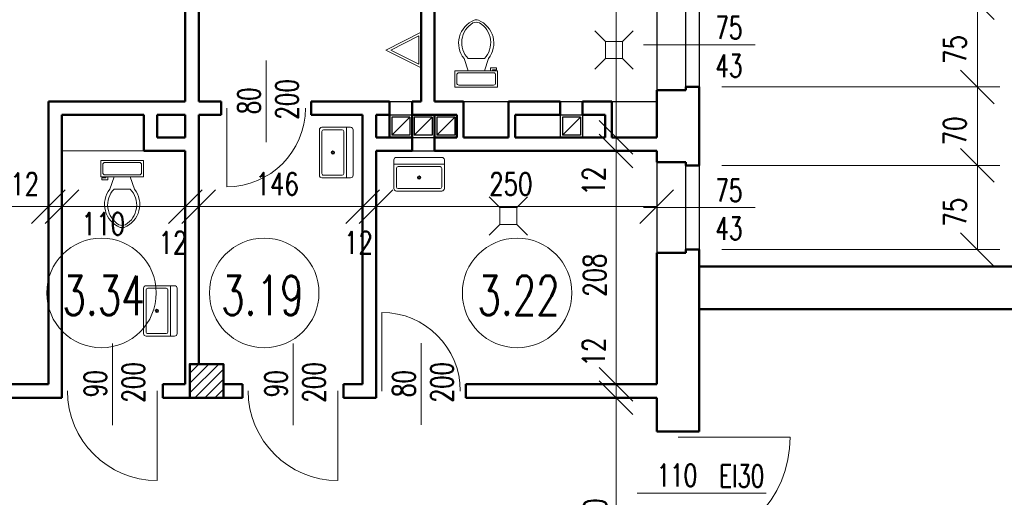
# Model space of a CAD drawing. Header units: millimetres. Extents: x -56112 to 30506, y -136199 to -2178.
# Tile 14 of 45: x 9078 to 17851, y -120502 to -116246. Entities that reach past the tile are written whole.
import ezdxf
from ezdxf.enums import TextEntityAlignment as Align

# ---------------------------------------------------------------- set-up
doc = ezdxf.new("R2010")
doc.units = ezdxf.units.MM
doc.header["$LTSCALE"] = 10
doc.header["$MEASUREMENT"] = 0
doc.header["$PDMODE"] = 35
doc.layers.get('0').update_dxf_attribs({"lineweight": 15})
for name, color, linetype, lineweight in [('L001', 1, 'Continuous', 18), ('L002', 2, 'Continuous', 25), ('L003', 3, 'Continuous', 50)]:
    doc.layers.add(name, color=color, linetype=linetype, lineweight=lineweight)
doc.layers.add('L004', color=4, linetype='Continuous')
doc.styles.get("Standard").update_dxf_attribs({"font": 'simplex.shx', "width": 0.75, "height": 200})
doc.dimstyles.new('1_100', dxfattribs={"dimtxt": 200, "dimasz": 300, "dimexe": 200, "dimexo": 200, "dimgap": 100, "dimtad": 1, "dimdec": 0, "dimlfac": 0.1, "dimtxsty": 'Standard', "dimblk": 'OBLIQUE', "dimcen": 250, "dimdle": 2, "dimclrt": 2, "dimadec": 0, "dimazin": 0, "dimtfac": 1, "dimtdec": 0, "dimtmove": 1, "dimatfit": 3, "dimfxl": 1, "dimarcsym": 0})

# ---------------------------------------------------------------- blocks, each defined once
blk = doc.blocks.new('Zlewozmywak pojedyńczy - góra')
blk.add_line((-15, -3.999996), (15, -3.999996))
for points in [[(-13.5, 0), (13.5, 0)], [(-15, -18.499996), (-15, -1.5)], [(-12.5, -5.499996), (12.5, -5.499996)], [(15, -1.5), (15, -18.499996)], [(-13.5, -17.499996), (-13.5, -6.499996)], [(13.5, -6.499996), (13.5, -17.499996)], [(13.5, -19.999996), (-13.5, -19.999996)], [(12.5, -18.499996), (-12.5, -18.499996)]]:
    blk.add_lwpolyline(points)
for radius in [1, 0.5]:
    blk.add_circle((0, -11.999996), radius)
for centre, radius, start, end in [((-13.5, -1.5), 1.5, 90, 180), ((-12.5, -6.499996), 1, 90, 180), ((12.5, -6.499996), 1, 0, 90), ((13.5, -1.5), 1.5, 0, 90), ((-12.5, -17.499996), 1, 180, 270), ((12.5, -17.499996), 1, 270, 0), ((-13.5, -18.499996), 1.5, 180, 270), ((13.5, -18.499996), 1.5, 270, 0)]:
    blk.add_arc(centre, radius, start, end)
blk = doc.blocks.new('Toaleta - góra')
for p, q in [((9.5, -6), (9.5, -2)), ((-10, -8.5), (-8, -8.5)), ((-10, -9.5), (-10, -8.5)), ((-7, -9.5), (-10, -9.5)), ((-8, -8.5), (-8, -8)), ((-7, -8), (-7, -9.5)), ((-4, -8), (-6, -14)), ((4, -8), (6, -14)), ((4, -14), (-4, -14))]:
    blk.add_line(p, q)
blk.add_lwpolyline([(10.5, -8), (10.5, 0), (-10.5, 0), (-10.5, -8)], close=True)
for points in [[(-9.5, -2), (-9.5, -6)], [(8.5, -1), (-8.5, -1)], [(-8.5, -7), (8.5, -7)]]:
    blk.add_lwpolyline(points)
for centre, radius, start, end in [((-8.62, -1.88), 0.884, 81.8699, 188.1301), ((8.62, -1.88), 0.884, 351.8699, 98.1301), ((-8.62, -6.12), 0.884, 171.8699, 278.1301), ((8.62, -6.12), 0.884, 261.8699, 8.1301), ((3.52, -21.58), 12.17, 141.4691, 247.9714), ((4.2, -21.82), 11.33, 136.3677, 238.9468), ((-3.52, -21.58), 12.17, 292.0284, 38.5307), ((-4.2, -21.82), 11.33, 301.053, 43.6321), ((0, -27.88), 4, 245.7318, 294.2682), ((0, -29), 4, 254.8605, 285.1395)]:
    blk.add_arc(centre, radius, start, end)
blk = doc.blocks.new('_Oblique')
at = {"layer": 'L004', "color": 0, "lineweight": -2}
blk.add_line((-0.5, -0.5), (0.5, 0.5), dxfattribs=at)
blk = doc.blocks.new('*D2148')
at = {"layer": 'Defpoints'}
for p in [(-3146, -125273.1), (3280.4, -125447.4), (-3146, -125669), (9334, -125881.2)]:
    blk.add_point(p, dxfattribs=at)
at = {"layer": 'L001'}
for p, q in [((-3146, -125473.1), (-3146, -125869)), ((9334, -125681.2), (9334, -125469)), ((9334, -125669), (-3146, -125669))]:
    blk.add_line(p, q, dxfattribs=at)
at = {"layer": 'L001', "xscale": 300, "yscale": 300, "zscale": 300, "rotation": 180}
blk.add_blockref('_Oblique', (-3146, -125669), dxfattribs=at)
at = {"layer": 'L001', "xscale": 300, "yscale": 300, "zscale": 300}
blk.add_blockref('_Oblique', (9334, -125669), dxfattribs=at)
at = {"layer": 'L001', "color": 2, "linetype": 'Continuous', "width": 0.75}
blk.add_text('1248', height=200, dxfattribs=at).set_placement((3030.4, -125447.4), align=Align.MIDDLE_LEFT)
blk = doc.blocks.new('*D2099')
at = {"layer": 'Defpoints'}
for p in [(14392.5, -121963.1), (14191.4, -123557.1), (14392.5, -125053.1), (14448.4, -125053.1)]:
    blk.add_point(p, dxfattribs=at)
at = {"layer": 'L001'}
for p, q in [((14392.5, -121963.1), (14392.5, -125053.1)), ((14592.5, -121963.1), (14592.5, -121963.1)), ((14248.4, -125053.1), (14192.5, -125053.1))]:
    blk.add_line(p, q, dxfattribs=at)
at = {"layer": 'L001', "xscale": 300, "yscale": 300, "zscale": 300}
for p, rotation in [((14392.5, -121963.1), 90), ((14392.5, -125053.1), 270)]:
    blk.add_blockref('_Oblique', p, dxfattribs=dict(at, rotation=rotation))
at = {"layer": 'L001', "color": 2, "linetype": 'Continuous', "width": 0.75}
blk.add_text('309', height=200, rotation=90, dxfattribs=at).set_placement((14191.4, -123746.4), align=Align.MIDDLE_LEFT)
blk = doc.blocks.new('*D1685')
at = {"layer": 'Defpoints'}
for p in [(14448.4, -125053.1), (14392.5, -125173.1), (14597.4, -125173.1), (14392.5, -125464.2)]:
    blk.add_point(p, dxfattribs=at)
at = {"layer": 'L001'}
for p, q in [((14248.4, -125053.1), (14192.5, -125053.1)), ((14392.5, -125051.1), (14392.5, -125053.1)), ((14392.5, -125053.1), (14392.5, -125173.1)), ((14397.4, -125173.1), (14192.5, -125173.1)), ((14392.5, -125571.3), (14392.5, -125173.1))]:
    blk.add_line(p, q, dxfattribs=at)
at = {"layer": 'L001', "xscale": 300, "yscale": 300, "zscale": 300}
for p, rotation in [((14392.5, -125053.1), 270), ((14392.5, -125173.1), 90)]:
    blk.add_blockref('_Oblique', p, dxfattribs=dict(at, rotation=rotation))
at = {"layer": 'L001', "color": 2, "linetype": 'Continuous', "width": 0.75}
blk.add_text('12', height=200, rotation=90, dxfattribs=at).set_placement((14192.5, -125571.3), align=Align.MIDDLE_LEFT)
blk = doc.blocks.new('*D2100')
at = {"layer": 'Defpoints'}
for p in [(15134, -125303.1), (17411.3, -125727.1), (15134, -126053.1), (17611.5, -126053.1)]:
    blk.add_point(p, dxfattribs=at)
at = {"layer": 'L001'}
for p, q in [((15334, -125303.1), (17811.5, -125303.1)), ((17611.5, -125303.1), (17611.5, -126053.1)), ((15334, -126053.1), (17811.5, -126053.1))]:
    blk.add_line(p, q, dxfattribs=at)
at = {"layer": 'L001', "xscale": 300, "yscale": 300, "zscale": 300}
for p, rotation in [((17611.5, -125303.1), 90), ((17611.5, -126053.1), 270)]:
    blk.add_blockref('_Oblique', p, dxfattribs=dict(at, rotation=rotation))
at = {"layer": 'L001', "color": 2, "linetype": 'Continuous', "width": 0.75}
blk.add_text('75', height=200, rotation=90, dxfattribs=at).set_placement((17411.3, -125848.6), align=Align.MIDDLE_LEFT)
blk = doc.blocks.new('*D2101')
at = {"layer": 'Defpoints'}
for p in [(15134, -124603.1), (17410.4, -125002.1), (15134, -125303.1), (17611.5, -125303.1)]:
    blk.add_point(p, dxfattribs=at)
at = {"layer": 'L001'}
for p, q in [((15334, -124603.1), (17811.5, -124603.1)), ((17611.5, -124603.1), (17611.5, -125303.1)), ((15334, -125303.1), (17811.5, -125303.1))]:
    blk.add_line(p, q, dxfattribs=at)
at = {"layer": 'L001', "xscale": 300, "yscale": 300, "zscale": 300}
for p, rotation in [((17611.5, -124603.1), 90), ((17611.5, -125303.1), 270)]:
    blk.add_blockref('_Oblique', p, dxfattribs=dict(at, rotation=rotation))
at = {"layer": 'L001', "color": 2, "linetype": 'Continuous', "width": 0.75}
blk.add_text('70', height=200, rotation=90, dxfattribs=at).set_placement((17410.4, -125123.6), align=Align.MIDDLE_LEFT)
blk = doc.blocks.new('*D2102')
at = {"layer": 'Defpoints'}
for p in [(15134, -123853.1), (17411.3, -124277.1), (15134, -124603.1), (17611.5, -124603.1)]:
    blk.add_point(p, dxfattribs=at)
at = {"layer": 'L001'}
for p, q in [((15334, -123853.1), (17811.5, -123853.1)), ((17611.5, -123853.1), (17611.5, -124603.1)), ((15334, -124603.1), (17811.5, -124603.1))]:
    blk.add_line(p, q, dxfattribs=at)
at = {"layer": 'L001', "xscale": 300, "yscale": 300, "zscale": 300}
for p, rotation in [((17611.5, -123853.1), 90), ((17611.5, -124603.1), 270)]:
    blk.add_blockref('_Oblique', p, dxfattribs=dict(at, rotation=rotation))
at = {"layer": 'L001', "color": 2, "linetype": 'Continuous', "width": 0.75}
blk.add_text('75', height=200, rotation=90, dxfattribs=at).set_placement((17411.3, -124398.6), align=Align.MIDDLE_LEFT)
blk = doc.blocks.new('*D2138')
at = {"layer": 'Defpoints'}
for p in [(13455, -125468), (14754, -125669), (12254, -125776), (14754, -125828.7)]:
    blk.add_point(p, dxfattribs=at)
at = {"layer": 'L001'}
for p, q in [((12254, -125576), (12254, -125469)), ((14754, -125628.7), (14754, -125469)), ((12254, -125669), (14754, -125669))]:
    blk.add_line(p, q, dxfattribs=at)
at = {"layer": 'L001', "xscale": 300, "yscale": 300, "zscale": 300, "rotation": 180}
blk.add_blockref('_Oblique', (12254, -125669), dxfattribs=at)
at = {"layer": 'L001', "xscale": 300, "yscale": 300, "zscale": 300}
blk.add_blockref('_Oblique', (14754, -125669), dxfattribs=at)
at = {"layer": 'L001', "color": 2, "linetype": 'Continuous', "width": 0.75}
blk.add_text('250', height=200, dxfattribs=at).set_placement((13262.1, -125468), align=Align.MIDDLE_LEFT)
blk = doc.blocks.new('*D1789')
at = {"layer": 'Defpoints'}
for p in [(12254, -125669), (12134, -125776), (12254, -125776), (12075.6, -125991.6)]:
    blk.add_point(p, dxfattribs=at)
at = {"layer": 'L001'}
for p, q in [((12134, -125576), (12134, -125469)), ((12254, -125576), (12254, -125469)), ((12132, -125669), (12134, -125669)), ((12134, -125669), (12254, -125669)), ((12254, -125669), (12256, -125669))]:
    blk.add_line(p, q, dxfattribs=at)
at = {"layer": 'L001', "xscale": 300, "yscale": 300, "zscale": 300}
blk.add_blockref('_Oblique', (12134, -125669), dxfattribs=at)
at = {"layer": 'L001', "xscale": 300, "yscale": 300, "zscale": 300, "rotation": 180}
blk.add_blockref('_Oblique', (12254, -125669), dxfattribs=at)
at = {"layer": 'L001', "color": 2, "linetype": 'Continuous', "width": 0.75}
blk.add_text('12', height=200, dxfattribs=at).set_placement((11968.4, -125991.6), align=Align.MIDDLE_LEFT)
blk = doc.blocks.new('*D2139')
at = {"layer": 'Defpoints'}
for p in [(11355, -125468), (12134, -125669), (10674, -125776), (12134, -125776)]:
    blk.add_point(p, dxfattribs=at)
at = {"layer": 'L001'}
for p, q in [((10674, -125576), (10674, -125469)), ((12134, -125576), (12134, -125469)), ((10674, -125669), (12134, -125669))]:
    blk.add_line(p, q, dxfattribs=at)
at = {"layer": 'L001', "xscale": 300, "yscale": 300, "zscale": 300, "rotation": 180}
blk.add_blockref('_Oblique', (10674, -125669), dxfattribs=at)
at = {"layer": 'L001', "xscale": 300, "yscale": 300, "zscale": 300}
blk.add_blockref('_Oblique', (12134, -125669), dxfattribs=at)
at = {"layer": 'L001', "color": 2, "linetype": 'Continuous', "width": 0.75}
blk.add_text('146', height=200, dxfattribs=at).set_placement((11180, -125468), align=Align.MIDDLE_LEFT)
blk = doc.blocks.new('*D2140')
at = {"layer": 'Defpoints'}
for p in [(10554, -125669), (9454, -125776), (10554, -125776), (9794.7, -125823.3)]:
    blk.add_point(p, dxfattribs=at)
at = {"layer": 'L001'}
for p, q in [((9454, -125576), (9454, -125469)), ((10554, -125576), (10554, -125469)), ((9454, -125669), (10554, -125669))]:
    blk.add_line(p, q, dxfattribs=at)
at = {"layer": 'L001', "xscale": 300, "yscale": 300, "zscale": 300, "rotation": 180}
blk.add_blockref('_Oblique', (9454, -125669), dxfattribs=at)
at = {"layer": 'L001', "xscale": 300, "yscale": 300, "zscale": 300}
blk.add_blockref('_Oblique', (10554, -125669), dxfattribs=at)
at = {"layer": 'L001', "color": 2, "linetype": 'Continuous', "width": 0.75}
blk.add_text('110', height=200, dxfattribs=at).set_placement((9630.4, -125823.3), align=Align.MIDDLE_LEFT)
blk = doc.blocks.new('*D1792')
at = {"layer": 'Defpoints'}
for p in [(10674, -125669), (10554, -125776), (10674, -125776), (10421.8, -125991.6)]:
    blk.add_point(p, dxfattribs=at)
at = {"layer": 'L001'}
for p, q in [((10554, -125576), (10554, -125469)), ((10674, -125576), (10674, -125469)), ((10552, -125669), (10554, -125669)), ((10554, -125669), (10674, -125669)), ((10674, -125669), (10676, -125669))]:
    blk.add_line(p, q, dxfattribs=at)
at = {"layer": 'L001', "xscale": 300, "yscale": 300, "zscale": 300}
blk.add_blockref('_Oblique', (10554, -125669), dxfattribs=at)
at = {"layer": 'L001', "xscale": 300, "yscale": 300, "zscale": 300, "rotation": 180}
blk.add_blockref('_Oblique', (10674, -125669), dxfattribs=at)
at = {"layer": 'L001', "color": 2, "linetype": 'Continuous', "width": 0.75}
blk.add_text('12', height=200, dxfattribs=at).set_placement((10314.7, -125991.6), align=Align.MIDDLE_LEFT)
blk = doc.blocks.new('*D1793')
at = {"layer": 'Defpoints'}
for p in [(9100.8, -125669), (9454, -125669), (9454, -125776), (9334, -125993.1)]:
    blk.add_point(p, dxfattribs=at)
at = {"layer": 'L001'}
for p, q in [((9334, -125793.1), (9334, -125469)), ((9454, -125576), (9454, -125469)), ((8993.7, -125669), (9334, -125669)), ((9334, -125669), (9454, -125669)), ((9456, -125669), (9454, -125669))]:
    blk.add_line(p, q, dxfattribs=at)
at = {"layer": 'L001', "xscale": 300, "yscale": 300, "zscale": 300}
blk.add_blockref('_Oblique', (9334, -125669), dxfattribs=at)
at = {"layer": 'L001', "xscale": 300, "yscale": 300, "zscale": 300, "rotation": 180}
blk.add_blockref('_Oblique', (9454, -125669), dxfattribs=at)
at = {"layer": 'L001', "color": 2, "linetype": 'Continuous', "width": 0.75}
blk.add_text('12', height=200, dxfattribs=at).set_placement((8993.7, -125469), align=Align.MIDDLE_LEFT)
blk = doc.blocks.new('*D1807')
at = {"layer": 'Defpoints'}
for p in [(14597.4, -125173.1), (14200.9, -126280.5), (14392.5, -127253.1), (14592.5, -127253.1)]:
    blk.add_point(p, dxfattribs=at)
at = {"layer": 'L001'}
for p, q in [((14397.4, -125173.1), (14192.5, -125173.1)), ((14392.5, -125173.1), (14392.5, -127253.1)), ((14392.5, -127253.1), (14192.5, -127253.1))]:
    blk.add_line(p, q, dxfattribs=at)
at = {"layer": 'L001', "xscale": 300, "yscale": 300, "zscale": 300}
for p, rotation in [((14392.5, -125173.1), 90), ((14392.5, -127253.1), 270)]:
    blk.add_blockref('_Oblique', p, dxfattribs=dict(at, rotation=rotation))
at = {"layer": 'L001', "color": 2, "linetype": 'Continuous', "width": 0.75}
blk.add_text('208', height=200, rotation=90, dxfattribs=at).set_placement((14200.9, -126473.4), align=Align.MIDDLE_LEFT)
blk = doc.blocks.new('*D1808')
at = {"layer": 'Defpoints'}
for p in [(14392.5, -126987.2), (14272.5, -127253.1), (14392.5, -127373.1), (14392.5, -127373.1)]:
    blk.add_point(p, dxfattribs=at)
at = {"layer": 'L001'}
for p, q in [((14392.5, -126880), (14392.5, -127253.1)), ((14392.5, -127253.1), (14392.5, -127373.1)), ((14472.5, -127253.1), (14592.5, -127253.1)), ((14392.5, -127373.1), (14392.5, -127373.1)), ((14592.5, -127373.1), (14592.5, -127373.1))]:
    blk.add_line(p, q, dxfattribs=at)
at = {"layer": 'L001', "xscale": 300, "yscale": 300, "zscale": 300}
for p, rotation in [((14392.5, -127253.1), 270), ((14392.5, -127373.1), 90)]:
    blk.add_blockref('_Oblique', p, dxfattribs=dict(at, rotation=rotation))
at = {"layer": 'L001', "color": 2, "linetype": 'Continuous', "width": 0.75}
blk.add_text('12', height=200, rotation=90, dxfattribs=at).set_placement((14192.5, -127094.3), align=Align.MIDDLE_LEFT)
blk = doc.blocks.new('*D1809')
at = {"layer": 'Defpoints'}
for p in [(14552.7, -127373.1), (14206.2, -128461.4), (14392.5, -129373.1), (14521.8, -129373.1)]:
    blk.add_point(p, dxfattribs=at)
at = {"layer": 'L001'}
for p, q in [((14352.7, -127373.1), (14192.5, -127373.1)), ((14392.5, -127373.1), (14392.5, -129373.1)), ((14321.8, -129373.1), (14192.5, -129373.1))]:
    blk.add_line(p, q, dxfattribs=at)
at = {"layer": 'L001', "xscale": 300, "yscale": 300, "zscale": 300}
for p, rotation in [((14392.5, -127373.1), 90), ((14392.5, -129373.1), 270)]:
    blk.add_blockref('_Oblique', p, dxfattribs=dict(at, rotation=rotation))
at = {"layer": 'L001', "color": 2, "linetype": 'Continuous', "width": 0.75}
blk.add_text('200', height=200, rotation=90, dxfattribs=at).set_placement((14206.2, -128654.3), align=Align.MIDDLE_LEFT)

msp = doc.modelspace()

# ---------------------------------------------------------------- hatches: boundary and pattern name
at = {"layer": 'L001'}
h = msp.add_hatch(dxfattribs=at)
h.set_pattern_fill('ANSI31', color=256, scale=500, style=0)
h.set_pattern_definition([(45, (-4e-12, -82436.32), (-44.19417, 44.19417), [])])
h.paths.add_polyline_path([(10894, -119314.9), (10594, -119314.9), (10594, -119614.9), (10894, -119614.9)], flags=16)

# ---------------------------------------------------------------- linework, layer by layer
at = {"layer": 'Defpoints'}
msp.add_3dface([(-51868.7, -106499.4, 0), (30505.6, -106499.4, 0), (30505.6, -136199.4, 0), (-51868.7, -136199.4, 0)], dxfattribs=at)
at = {"layer": 'L001'}
for p, q in [((12654, -116356.9), (12339.2, -116516.4)), ((12633.6, -116390.1), (12384.3, -116516.4)), ((12633.6, -116390.1), (12633.6, -116642.6)), ((14299.1, -116440.5), (14203, -116344.4)), ((14449.1, -116440.5), (14545.2, -116344.4)), ((14635.9, -116469.9), (15632.1, -116469.9)), ((12654, -116675.8), (12339.2, -116516.4)), ((12633.6, -116642.6), (12384.3, -116516.4)), ((14299.1, -116590.5), (14203, -116686.6)), ((14449.1, -116590.5), (14545.2, -116686.6)), ((11274, -116608.6), (11274, -117337.7)), ((10924, -117034.9, 70), (10924, -117734.9, 70)), ((10184, -117414.9), (9454, -117414.9)), ((13357.1, -117920.5), (13261, -117824.4)), ((13507.1, -117920.5), (13603.2, -117824.4)), ((14635.9, -117919.9), (15632.1, -117919.9)), ((13357.1, -118070.5), (13261, -118166.6)), ((13507.1, -118070.5), (13603.2, -118166.6)), ((12304, -119554.9, 70), (12304, -118854.9, 70)), ((9904, -119130.3), (9904, -119859.4)), ((11514, -119130.3), (11514, -119859.4)), ((12654, -119128.6), (12654, -119857.7)), ((10304, -119553.1, 70), (10304, -120353.1, 70)), ((11914, -119553.1, 70), (11914, -120353.1, 70)), ((14944, -119964.9), (15944, -119964.9)), ((15730.2, -120464.9), (14579.4, -120464.9))]:
    msp.add_line(p, q, dxfattribs=at)
at = {"layer": 'L001', "flags": 128}
for points in [[(14299.1, -116590.5), (14449.1, -116590.5), (14449.1, -116440.5), (14299.1, -116440.5)], [(13357.1, -118070.5), (13507.1, -118070.5), (13507.1, -117920.5), (13357.1, -117920.5)]]:
    msp.add_lwpolyline(points, close=True, dxfattribs=at)
at = {"layer": 'L001'}
for centre in [(9807.1, -118681), (11256.8, -118681), (13510.6, -118681)]:
    msp.add_circle(centre, 488.1, dxfattribs=at)
for centre, radius, start, end in [((10924, -117034.9, 70), 700, 270, 360), ((12304, -119554.9, 70), 700, 0, 90), ((10304, -119553.1, 70), 800, 180, 270), ((11914, -119553.1, 70), 800, 180, 270), ((14944, -119964.9), 1000, 270, 0)]:
    msp.add_arc(centre, radius, start, end, dxfattribs=at)
at = {"layer": 'L002'}
for p, q in [((14754, -116064.9), (14754, -116874.9)), ((15014, -116844.9), (15014, -116094.9)), ((15134, -116094.9), (15134, -116844.9)), ((12374, -116974.9), (12574, -116974.9)), ((13034, -116974.9), (13434, -116974.9)), ((13894, -116974.9), (14094, -116974.9)), ((14354, -116974.9), (14754, -116974.9)), ((12374, -117094.9), (12574, -117094.9)), ((12554, -117114.9), (12394, -117114.9)), ((12394, -117274.9), (12554, -117114.9)), ((12394, -117114.9), (12394, -117274.9)), ((12554, -117114.9), (12554, -117274.9)), ((12594, -117114.9), (12594, -117274.9)), ((12754, -117114.9), (12594, -117114.9)), ((12594, -117274.9), (12754, -117114.9)), ((12754, -117114.9), (12754, -117274.9)), ((12954, -117114.9), (12794, -117114.9)), ((12794, -117274.9), (12954, -117114.9)), ((12794, -117114.9), (12794, -117274.9)), ((12954, -117114.9), (12954, -117274.9)), ((13894, -117094.9), (14094, -117094.9)), ((13894, -117094.9), (13894, -117294.9)), ((13914, -117274.9), (14074, -117114.9)), ((13914, -117114.9), (13914, -117274.9)), ((14074, -117114.9), (13914, -117114.9)), ((14074, -117114.9), (14074, -117274.9)), ((14094, -117094.9), (14094, -117294.9)), ((12554, -117274.9), (12394, -117274.9)), ((12574, -117294.9), (12774, -117294.9)), ((12754, -117274.9), (12594, -117274.9)), ((12954, -117274.9), (12794, -117274.9)), ((14074, -117274.9), (13914, -117274.9)), ((12574, -117414.9), (12774, -117414.9)), ((14754, -117514.9), (14754, -118324.9)), ((15014, -118294.9), (15014, -117544.9)), ((15134, -117544.9), (15134, -118294.9))]:
    msp.add_line(p, q, dxfattribs=at)
at = {"layer": 'L003'}
for p, q in [((10554, -114204.9), (10554, -116974.9)), ((10674, -114204.9), (10674, -116974.9)), ((12654, -115204.9), (12654, -116974.9)), ((12774, -115204.9), (12774, -116974.9)), ((15134, -116844.9), (15014, -116844.9)), ((15014, -116874.9), (15014, -116844.9)), ((15134, -116844.9), (15134, -117544.9)), ((14754, -116874.9), (15014, -116874.9)), ((14754, -116874.9), (14754, -117294.9)), ((10554, -116974.9), (9334, -116974.9)), ((9334, -119494.9), (9334, -116974.9)), ((10874, -116974.9), (10674, -116974.9)), ((10874, -116974.9), (10874, -117094.9)), ((12374, -116974.9), (11674, -116974.9)), ((11674, -116974.9), (11674, -117094.9)), ((12374, -116974.9), (12374, -117294.9)), ((12654, -116974.9), (12574, -116974.9)), ((12574, -116974.9), (12574, -117294.9)), ((13034, -116974.9), (12774, -116974.9)), ((13034, -116974.9), (13034, -117294.9)), ((13894, -116974.9), (13434, -116974.9)), ((13434, -116974.9), (13434, -117294.9)), ((13894, -116974.9), (13894, -117094.9)), ((14354, -116974.9), (14094, -116974.9)), ((14094, -116974.9), (14094, -117094.9)), ((14354, -116974.9), (14354, -117294.9)), ((9454, -119614.9), (9454, -117094.9)), ((10184, -117094.9), (9454, -117094.9)), ((10184, -117094.9), (10184, -117414.9)), ((10554, -117094.9), (10304, -117094.9)), ((10304, -117094.9), (10304, -117294.9)), ((10554, -117094.9), (10554, -117294.9)), ((10674, -117094.9), (10674, -119314.9)), ((10874, -117094.9), (10674, -117094.9)), ((12134, -117094.9), (11674, -117094.9)), ((12134, -119494.9), (12134, -117094.9)), ((12254, -117294.9), (12254, -117094.9)), ((12374, -117094.9), (12254, -117094.9)), ((12974, -117094.9), (12574, -117094.9)), ((12974, -117094.9), (12574, -117094.9)), ((12774, -117094.9), (12774, -117294.9)), ((12974, -117094.9), (12974, -117294.9)), ((13894, -117094.9), (13494, -117094.9)), ((13494, -117094.9), (13494, -117294.9)), ((14094, -117094.9), (14294, -117094.9)), ((14294, -117094.9), (14294, -117294.9)), ((14294, -117094.9), (14294, -117294.9)), ((10304, -117294.9), (10554, -117294.9)), ((12574, -117294.9), (12254, -117294.9)), ((12574, -117294.9), (12574, -117414.9)), ((12974, -117294.9), (12774, -117294.9)), ((12774, -117294.9), (12774, -117414.9)), ((13434, -117294.9), (13034, -117294.9)), ((14294, -117294.9), (13494, -117294.9)), ((14294, -117294.9), (14094, -117294.9)), ((14754, -117294.9), (14354, -117294.9)), ((10184, -117414.9), (10554, -117414.9)), ((10554, -117414.9), (10554, -119494.9)), ((12254, -119614.9), (12254, -117414.9)), ((12574, -117414.9), (12254, -117414.9)), ((14754, -117414.9), (12774, -117414.9)), ((14754, -117414.9), (14754, -117514.9)), ((14754, -117514.9), (15014, -117514.9)), ((15014, -117514.9), (15014, -117544.9)), ((15134, -117544.9), (15014, -117544.9)), ((14754, -118324.9), (15014, -118324.9)), ((14754, -118324.9), (14754, -119494.9)), ((15134, -118294.9), (15014, -118294.9)), ((15014, -118324.9), (15014, -118294.9)), ((15134, -118294.9), (15134, -119914.9)), ((15134, -118444.9), (22164, -118444.9)), ((15134, -118824.9), (18134, -118824.9)), ((9334, -119494.9), (7414, -119494.9)), ((10554, -119494.9), (10354, -119494.9)), ((10354, -119494.9), (10354, -119614.9)), ((11064, -119494.9), (10894, -119494.9)), ((11064, -119494.9), (11064, -119614.9)), ((11964, -119494.9), (12134, -119494.9)), ((11964, -119494.9), (11964, -119614.9)), ((14754, -119494.9), (13054, -119494.9)), ((13054, -119494.9), (13054, -119614.9)), ((9454, -119614.9), (7094, -119614.9)), ((11064, -119614.9), (10354, -119614.9)), ((12254, -119614.9), (11964, -119614.9)), ((14754, -119614.9), (13054, -119614.9)), ((14754, -119614.9), (14754, -119914.9)), ((14754, -119914.9), (15134, -119914.9))]:
    msp.add_line(p, q, dxfattribs=at)
at = {"layer": 'L003', "flags": 128}
msp.add_lwpolyline([(10594, -119614.9), (10894, -119614.9), (10894, -119314.9), (10594, -119314.9)], close=True, dxfattribs=at)
at = {"layer": 'L004'}
msp.add_3dface([(29505.6, -107499.4, 0), (-50868.7, -107499.4, 0), (-50868.7, -135199.4, 0), (29505.6, -135199.4, 0)], dxfattribs=at)

# ---------------------------------------------------------------- block references
at = {"layer": 'L001'}
for name, p, xscale, yscale, zscale, rotation in [('Toaleta - góra', (13146, -116846.3), 18.14285714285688, 18.14285714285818, 18.14285714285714, 180), ('Zlewozmywak pojedyńczy - góra', (12048.8, -117429.7), 14.99999999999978, 15.00000000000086, 15, 270), ('Zlewozmywak pojedyńczy - góra', (10481.3, -118841.2), 14.99999999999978, 15.00000000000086, 15, 270)]:
    msp.add_blockref(name, p, dxfattribs=dict(at, xscale=xscale, yscale=yscale, zscale=zscale, rotation=rotation))
for name, p, xscale, yscale, zscale in [('Zlewozmywak pojedyńczy - góra', (12637, -117473), 14.99999999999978, 15.00000000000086, 15), ('Toaleta - góra', (9991.2, -117501), 18.14285714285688, 18.14285714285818, 18.14285714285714)]:
    msp.add_blockref(name, p, dxfattribs=dict(at, xscale=xscale, yscale=yscale, zscale=zscale))

# ---------------------------------------------------------------- texts
at = {"layer": 'L001', "width": 0.7}
for s, rotation, p in [('75', 360, (15398, -116477.3)), ('43', 360, (15398, -116816.7)), ('200', 90, (11620.8, -116956.3)), ('80', 90, (11281.5, -116968.6)), ('75', 360, (15398, -117927.3)), ('43', 360, (15398, -118266.7)), ('90', 90, (9911.5, -119490.3)), ('200', 90, (10250.8, -119478)), ('90', 90, (11521.5, -119490.3)), ('200', 90, (11860.8, -119478)), ('80', 90, (12661.5, -119488.6)), ('200', 90, (13000.8, -119476.3))]:
    msp.add_text(s, height=200, rotation=rotation, dxfattribs=at).set_placement(p, align=Align.BOTTOM_CENTER)
for s, height, p in [('3.34', 350, (9825.7, -118982.8)), ('3.19', 350, (11240.5, -118982.8)), ('3.22', 350, (13523.4, -118982.8)), ('110', 200, (14934.2, -120465.8)), ('EI30', 200, (15512.3, -120472.3))]:
    msp.add_text(s, height=height, dxfattribs=at).set_placement(p, align=Align.BOTTOM_CENTER)

# ---------------------------------------------------------------- dimensions: what is measured, and where the dimension line sits
at = {"layer": 'L001'}
for base, p1, p2, angle, override, picture, middle, dimtype in [((14392.5, -117294.9), (14392.5, -114204.9), (14448.4, -117294.9), 270, {"dimtad": 0}, '*D2099', (14191.4, -115773.9), 160), ((17611.5, -116844.9), (15134, -116094.9), (15134, -116844.9), 270, {"dimtad": 0}, '*D2102', (17411.3, -116497.5), 160), ((17611.5, -117544.9), (15134, -116844.9), (15134, -117544.9), 270, {"dimtad": 0}, '*D2101', (17410.4, -117222.5), 160), ((14392.5, -119494.9), (14597.4, -117414.9), (14592.5, -119494.9), 270, {"dimtad": 0, "dimcen": 2.5, "dimdle": 0}, '*D1807', (14200.9, -118500.9), 128), ((17611.5, -118294.9), (15134, -117544.9), (15134, -118294.9), 270, {"dimtad": 0}, '*D2100', (17411.3, -117947.5), 160), ((-3146, -117910.8), (9334, -118123), (-3146, -117514.9), 180, {"dimtad": 0}, '*D2148', (3301.9, -117689.2), 160), ((14392.5, -119614.9), (14272.5, -119494.9), (14392.5, -119614.9), 270, {"dimcen": 2.5, "dimdle": 0}, '*D1808', (14392.5, -119207.5), 128), ((14392.5, -121614.9), (14552.7, -119614.9), (14521.8, -121614.9), 270, {"dimtad": 0, "dimcen": 0.025, "dimdle": 0}, '*D1809', (14206.2, -120681.8), 128)]:
    dim = msp.add_linear_dim(base=base, p1=p1, p2=p2, angle=angle, dimstyle='1_100', override=override, dxfattribs=at)
    dim.commit()
    dim.dimension.update_dxf_attribs({"geometry": picture, "text_midpoint": middle, "dimtype": dimtype, "insert": (0, 7758.2)})
dim = msp.add_linear_dim(base=(14392.5, -117414.9), p1=(14448.4, -117294.9), p2=(14597.4, -117414.9), angle=270, dimstyle='1_100', dxfattribs=at)
dim.commit()
dim.dimension.update_dxf_attribs({"geometry": '*D1685', "text_midpoint": (14392.5, -117684.5), "dimtype": 160, "insert": (0, 7758.2)})
dim = msp.add_linear_dim(base=(9454, -117910.8), p1=(9334, -118234.9), p2=(9454, -118017.8), dimstyle='1_100', dxfattribs=at)
dim.commit()
dim.dimension.update_dxf_attribs({"geometry": '*D1793', "text_midpoint": (9079.4, -117910.8), "dimtype": 160, "insert": (0, 7758.2)})
for base, p1, p2, picture, middle in [((12134, -117910.8), (10674, -118017.8), (12134, -118017.8), '*D2139', (11330, -117709.8)), ((14754, -117910.8), (12254, -118017.8), (14754, -118070.5), '*D2138', (13433.6, -117709.8)), ((10554, -117910.8), (9454, -118017.8), (10554, -118017.8), '*D2140', (9773.3, -118065.1)), ((10674, -117910.8), (10554, -118017.8), (10674, -118017.8), '*D1792', (10400.4, -118233.4)), ((12254, -117910.8), (12134, -118017.8), (12254, -118017.8), '*D1789', (12054.1, -118233.4))]:
    dim = msp.add_linear_dim(base=base, p1=p1, p2=p2, dimstyle='1_100', override={"dimtad": 0}, dxfattribs=at)
    dim.commit()
    dim.dimension.update_dxf_attribs({"geometry": picture, "text_midpoint": middle, "dimtype": 160, "insert": (0, 7758.2)})

doc.saveas('drawing.dxf')
